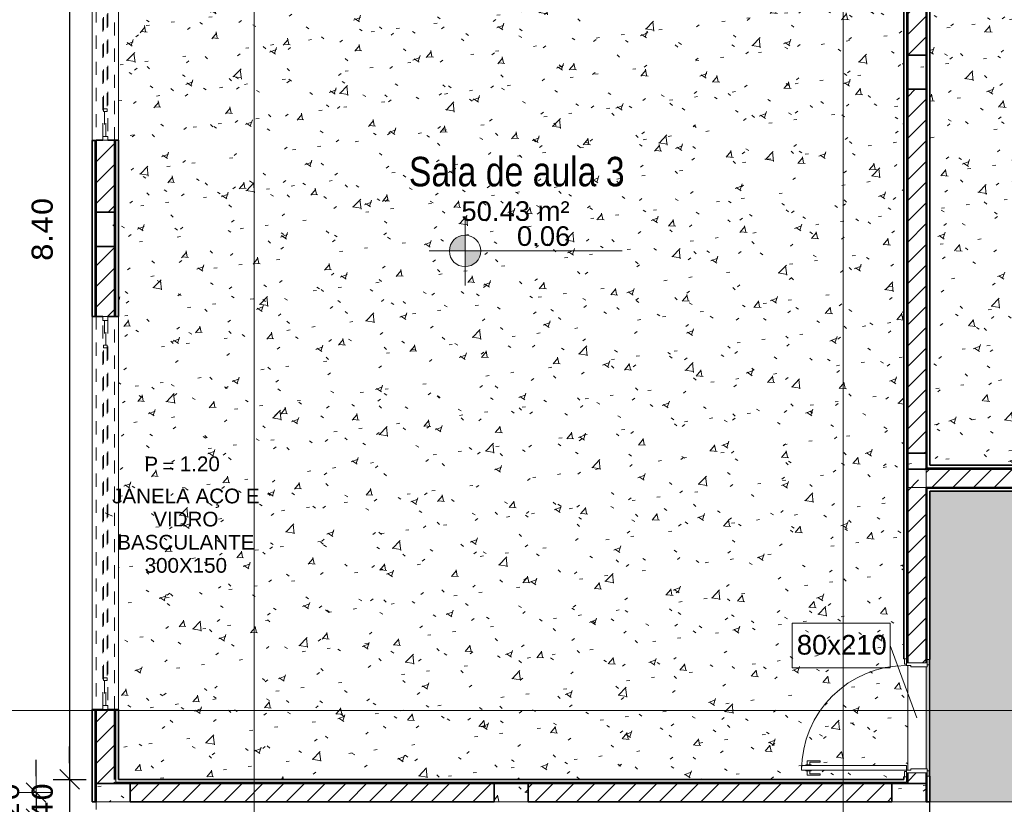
# Model space of a CAD drawing. Header units: millimetres. Extents: x -109 to 627, y -178 to 173.
# Tile 134 of 178: x 320.88 to 328.4, y -59.43 to -53.44. Entities that reach past the tile are written whole.
import ezdxf

# ---------------------------------------------------------------- set-up
doc = ezdxf.new("R2010")
doc.units = ezdxf.units.MM
doc.linetypes.add('Traço Curto', pattern=[0.00153, 0.001, -0.00053])
for name, color, linetype, lineweight in [('ARQ - ALVENARIA - OSSO', 2, 'Continuous', 35), ('ARQ - COTA_NÍVEL', 2, 'Continuous', 5), ('ARQ - COTAS', 8, 'Continuous', 5), ('ARQ - DIVISORIA', 3, 'Continuous', 35), ('ARQ - JANELA', 2, 'Traço Curto', 5), ('ARQ - PAREDE VISTA', 4, 'Continuous', 9), ('ARQ - PAREDES_HACHURA', 9, 'Continuous', 35), ('ARQ - PAREDES_REVESTIMENTO', 3, 'Continuous', 35), ('ARQ - PILAR', 4, 'Continuous', 15), ('ARQ - PISO', 9, 'Continuous', 5), ('ARQ - PISO_HACHURA_SUPERFICIE', 9, 'Continuous', 5), ('ARQ - PORTA', 3, 'Continuous', 9), ('ARQ - PORTA_FOLHA', 3, 'Continuous', 20), ('ARQ - PORTA_GIRO', 1, 'Continuous', 5), ('ARQ - SIMBOLO_CORTE', 2, 'Continuous', 5), ('ARQ -SIMBOLO_PORTA', 2, 'Continuous', 9), ('ARQ -TEXTO_AMBIENTE', 2, 'Continuous', 5), ('ARQ -TEXTO_JANELA', 2, 'Continuous', 9)]:
    doc.layers.add(name, color=color, linetype=linetype, lineweight=lineweight)
doc.styles.add('Arial Narrow', font='ARIALN.TTF', dxfattribs={"height": 0.225})
doc.styles.add('Arial_2', font='arial.ttf', dxfattribs={"height": 0.15})
doc.styles.add('Arial_3', font='arial.ttf', dxfattribs={"height": 0.0015})
doc.styles.add('Arial_4', font='arial.ttf', dxfattribs={"height": 0.1125})
doc.styles.add('FNDE Texto Cota 0100', font='verdana.ttf', dxfattribs={"height": 0.16})
doc.dimstyles.new('FNDE 1-0100', dxfattribs={"dimscale": 2.5, "dimtxt": 0.16, "dimasz": 0.05, "dimexe": 0.15, "dimexo": 0.15, "dimgap": 0.05, "dimtad": 1, "dimzin": 4, "dimdsep": 46, "dimtxsty": 'FNDE Texto Cota 0100', "dimblk": 'tic', "dimcen": 0.15, "dimdle": 0.15, "dimse1": 1, "dimse2": 1, "dimclrd": 251, "dimclre": 251, "dimclrt": 256, "dimaunit": 1, "dimadec": 3, "dimazin": 0, "dimtfac": 1, "dimtix": 1, "dimtmove": 2, "dimatfit": 3, "dimldrblk": 'tic', "dimfxl": 0.15, "dimtvp": 1, "dimtolj": 1, "dimtzin": 0, "dimarcsym": 0})
pattern_1 = [(50, (318.52865, -67.90927), (0.5462905, -0.0472954), [0.056985, -0.628837]), (355, (318.52865, -67.90927), (-0.105401, 0.573222), [0.045988, -0.50287]), (100.451, (318.57464, -67.91327), (0.4408405, 0.525572), [0.048987, -0.533862]), (46.184, (318.52865, -67.7573), (0.812912, -0.126028), [0.085978, -0.942756]), (96.636, (318.5966, -67.7673), (0.71181, 0.74206), [0.072981, -0.800793]), (351.184, (318.52865, -67.7573), (0.712045, 0.742424), [0.068982, -0.753805]), (21, (318.60463, -67.7953), (0.454867, -0.3062124), [0.056985, -0.628837]), (326, (318.60463, -67.7953), (0.185717, 0.552451), [0.045988, -0.50287]), (71.451, (318.6426, -67.8203), (0.64037, 0.245952), [0.048987, -0.533862]), (37.5, (318.52865, -67.90927), (0.0092036, 0.2540508), [0.0249935, -0.4718778, 0.0249935, -0.4848744, -0.5048692]), (37.5, (318.52865, -67.90927), (0.0092036, 0.2540508), [-1.006739, 0.0249935, -0.479876]), (7.5, (318.52865, -67.90927), (0.2004088, 0.3006604), [0.0249935, -0.265931, 0.0249935, -0.459881, -0.1919503]), (7.5, (318.52865, -67.90927), (0.2004088, 0.3006604), [-0.775799, 0.0249935, -0.166957]), (327.5, (318.3587, -67.90927), (0.4063776, -0.0170732), [0.0249935, -0.1649573, 0.0249935, -0.5688527, -0.7887957]), (327.5, (318.3587, -67.90927), (0.4063776, -0.0170732), [-0.784797, 0.0249935, -0.763802]), (317.5, (318.2827, -67.90927), (0.4438837, 0.075988), [0.0249935, -0.222942, 0.0249935, -0.369904, -0.559855]), (317.5, (318.2827, -67.90927), (0.4438837, 0.075988), [-0.641834, 0.0249935, -0.5348615])]
pattern_2 = [(45, (318.52865, -67.90927), (-0.07917545, 0.07917545), [])]

# ---------------------------------------------------------------- blocks, each defined once
blk = doc.blocks.new('POR_PM_GIRO_1FL - 80 x 210 cm Externa-6335210-NÍVEL 1')
at = {"layer": 'ARQ - PORTA'}
for p, q in [((-0.4369, 0.7393), (-0.4369, 0.8383)), ((-0.4369, 0.8383), (-0.4051, 0.8383)), ((-0.4, 0.8492), (-0.4051, 0.8492)), ((-0.4051, 0.8492), (-0.4051, 0.8283)), ((-0.4051, 0.8283), (-0.4051, 0.8073)), ((-0.365, 0.8492), (-0.3599, 0.8492)), ((-0.3599, 0.8492), (-0.3599, 0.8283)), ((-0.3281, 0.8383), (-0.3599, 0.8383)), ((-0.3599, 0.8283), (-0.3599, 0.8073)), ((-0.3281, 0.7393), (-0.3281, 0.8383)), ((-0.4051, 0.8183), (-0.4275, 0.8183)), ((-0.4275, 0.8183), (-0.4275, 0.7393)), ((-0.4051, 0.8073), (-0.4, 0.8073)), ((-0.3599, 0.8073), (-0.365, 0.8073)), ((-0.3599, 0.8183), (-0.3375, 0.8183)), ((-0.3375, 0.8183), (-0.3375, 0.7393)), ((-0.4275, 0.7393), (-0.4369, 0.7393)), ((-0.3375, 0.7393), (-0.3281, 0.7393)), ((-0.45, 0.095), (-0.41, 0.095)), ((-0.45, 0.08), (-0.45, 0.095)), ((-0.41, 0.08), (-0.45, 0.08)), ((-0.42, -0.08), (-0.42, 0.08)), ((-0.41, 0.095), (-0.41, 0.08)), ((-0.41, 0.08), (-0.4, 0.08)), ((-0.4, 0.08), (-0.4, 0.045)), ((0.4, 0.08), (0.41, 0.08)), ((0.4, 0.045), (0.4, 0.08)), ((0.41, 0.08), (0.41, 0.095)), ((0.41, 0.095), (0.45, 0.095)), ((0.45, 0.08), (0.41, 0.08)), ((0.42, 0.08), (0.42, -0.08)), ((0.45, 0.095), (0.45, 0.08)), ((-0.4, 0.045), (-0.39, 0.045)), ((-0.39, 0.045), (-0.39, -0.08)), ((0.39, 0.045), (0.4, 0.045)), ((0.39, -0.08), (0.39, 0.045)), ((-0.445, -0.08), (-0.405, -0.08)), ((-0.445, -0.095), (-0.445, -0.08)), ((-0.405, -0.095), (-0.445, -0.095)), ((-0.405, -0.08), (-0.405, -0.095)), ((-0.39, -0.08), (-0.405, -0.08)), ((0.405, -0.08), (0.39, -0.08)), ((0.405, -0.08), (0.445, -0.08)), ((0.405, -0.095), (0.405, -0.08)), ((0.445, -0.095), (0.405, -0.095)), ((0.445, -0.08), (0.445, -0.095))]:
    blk.add_line(p, q, dxfattribs=at)
at = {"layer": 'ARQ - PORTA_FOLHA'}
for p, q in [((-0.4, 0.88), (-0.365, 0.88)), ((-0.4, 0.08), (-0.4, 0.88)), ((-0.365, 0.88), (-0.365, 0.08)), ((-0.365, 0.08), (-0.4, 0.08))]:
    blk.add_line(p, q, dxfattribs=at)
at = {"layer": 'ARQ - PORTA_GIRO'}
blk.add_arc((-0.4, 0.0805), 0.8, 359.96776, 89.96776, dxfattribs=at)
blk = doc.blocks.new('JANELA BASCULANTE PRÁTICA DE REVIT - JANELA AÇO E VIDRO BASCULANTE 300X150-V7-NÍVEL 1')
at = {"layer": 'ARQ - JANELA'}
for p, q in [((1.5, 0.07), (-1.5, 0.07)), ((-1.47, 0.02), (-1.5, 0.02)), ((-1.5, 0.02), (-1.5, -0.02)), ((-1.47, -0.02), (-1.47, 0.02)), ((-1.47, 0.02), (1.47, 0.02)), ((-1.28, 0.005), (-1.47, 0.005)), ((-1.47, 0.005), (-1.47, -0.005)), ((-1.26, 0.015), (-1.28, 0.015)), ((-1.28, 0.015), (-1.28, -0.015)), ((-1.28, -0.005), (-1.28, 0.005)), ((-1.26, -0.015), (-1.26, 0.015)), ((-1.26, 0.015), (1.26, 0.015)), ((1.28, 0.015), (1.26, 0.015)), ((1.26, 0.015), (1.26, -0.015)), ((1.28, -0.015), (1.28, 0.015)), ((1.47, 0.005), (1.28, 0.005)), ((1.28, 0.005), (1.28, -0.005)), ((1.5, 0.02), (1.47, 0.02)), ((1.47, 0.02), (1.47, -0.02)), ((1.47, -0.005), (1.47, 0.005)), ((1.5, -0.02), (1.5, 0.02)), ((-1.5, -0.02), (-1.47, -0.02)), ((-1.5, -0.07), (1.5, -0.07)), ((-1.47, -0.005), (-1.28, -0.005)), ((1.47, -0.02), (-1.47, -0.02)), ((-1.28, -0.015), (-1.26, -0.015)), ((1.26, -0.015), (-1.26, -0.015)), ((1.26, -0.015), (1.28, -0.015)), ((1.28, -0.005), (1.47, -0.005)), ((1.47, -0.02), (1.5, -0.02))]:
    blk.add_line(p, q, dxfattribs=at)
blk = doc.blocks.new('JANELA BASCULANTE PRÁTICA DE REVIT - JANELA AÇO E VIDRO BASCULANTE 300X150-V8-NÍVEL 1')
at = {"layer": 'ARQ - JANELA'}
for p, q in [((1.5, 0.07), (-1.5, 0.07)), ((-1.47, 0.02), (-1.5, 0.02)), ((-1.5, 0.02), (-1.5, -0.02)), ((-1.47, -0.02), (-1.47, 0.02)), ((-1.47, 0.02), (1.47, 0.02)), ((-1.28, 0.005), (-1.47, 0.005)), ((-1.47, 0.005), (-1.47, -0.005)), ((-1.26, 0.015), (-1.28, 0.015)), ((-1.28, 0.015), (-1.28, -0.015)), ((-1.28, -0.005), (-1.28, 0.005)), ((-1.26, -0.015), (-1.26, 0.015)), ((-1.26, 0.015), (1.26, 0.015)), ((1.28, 0.015), (1.26, 0.015)), ((1.26, 0.015), (1.26, -0.015)), ((1.28, -0.015), (1.28, 0.015)), ((1.47, 0.005), (1.28, 0.005)), ((1.28, 0.005), (1.28, -0.005)), ((1.5, 0.02), (1.47, 0.02)), ((1.47, 0.02), (1.47, -0.02)), ((1.47, -0.005), (1.47, 0.005)), ((1.5, -0.02), (1.5, 0.02)), ((-1.5, -0.02), (-1.47, -0.02)), ((-1.5, -0.07), (1.5, -0.07)), ((-1.47, -0.005), (-1.28, -0.005)), ((1.47, -0.02), (-1.47, -0.02)), ((-1.28, -0.015), (-1.26, -0.015)), ((1.26, -0.015), (-1.26, -0.015)), ((1.26, -0.015), (1.28, -0.015)), ((1.28, -0.005), (1.47, -0.005)), ((1.47, -0.02), (1.5, -0.02))]:
    blk.add_line(p, q, dxfattribs=at)
blk = doc.blocks.new('Elevações de ponto - Cota de Nível 1-825078-NÍVEL 1')
at = {"layer": 'ARQ - COTA_NÍVEL'}
h = blk.add_hatch(color=256, dxfattribs=at)
edge = h.paths.add_edge_path(flags=0)
edge.add_line((0, 0.00228), (0, 0.00068))
edge.add_line((0, 0.00068), (-0.0016, 0.00068))
edge.add_arc((0, 0.00068), 0.0016, 90, 180, ccw=False)
h = blk.add_hatch(color=256, dxfattribs=at)
edge = h.paths.add_edge_path(flags=0)
edge.add_arc((0, 0.00068), 0.0016, 270, 360, ccw=False)
edge.add_line((0, -0.00092), (0, 0.00068))
edge.add_line((0, 0.00068), (0.0016, 0.00068))
for p, q in [((0, 0.00411), (0, -0.00284)), ((0, -0.00218), (0, 0.00308)), ((0, 0.00068), (0, 0.00228)), ((-0.00366, 0.00068), (0.016, 0.00068)), ((-0.0016, 0.00068), (0, 0.00068)), ((0.0016, 0.00068), (0, 0.00068)), ((0, 0.00068), (0, -0.00092))]:
    blk.add_line(p, q, dxfattribs=at)
blk.add_circle((0, 0.00068), 0.0016, dxfattribs=at)
for start, end in [(90, 180), (270, 360)]:
    blk.add_arc((0, 0.00068), 0.0016, start, end, dxfattribs=at)
blk = doc.blocks.new('Identificador de Porta - Legal-790717-NÍVEL 1')
at = {"layer": 'ARQ -SIMBOLO_PORTA'}
for p, q in [((-0.00575, -0.0037), (-0.00575, 0.00083)), ((-0.00575, 0.00083), (0.00425, 0.00083)), ((0.00425, 0.00083), (0.00425, -0.0037)), ((0.00425, -0.0037), (-0.00575, -0.0037))]:
    blk.add_line(p, q, dxfattribs=at)
blk = doc.blocks.new('Identificação de Janela - Modelo 1-6080617-NÍVEL 1')
at = {"layer": 'ARQ -TEXTO_JANELA', "char_height": 0.0015, "attachment_point": 1, "style": 'Arial_3'}
for s, insert, width in [('P', (-0.00449, 0.00572), 0.0016835), ('=', (-0.00267, 0.00556), 0.0015232)]:
    blk.add_mtext(s, dxfattribs=dict(at, insert=insert, width=width))
blk = doc.blocks.new('tic')
at = {"color": 251}
for p, q in [((0, -1), (0, 1)), ((-1, 0), (1, 0))]:
    blk.add_line(p, q, dxfattribs=at)
blk.add_line((-0.6, -0.6), (0.6, 0.6))
blk = doc.blocks.new('*D603')
at = {"layer": 'ARQ - COTAS', "color": 251, "lineweight": -2, "transparency": 16777216}
for p, q in [((321.001, -59.2144), (321.001, -59.0894)), ((321.001, -59.3394), (321.001, -59.5394)), ((321.001, -59.6644), (321.001, -59.7894))]:
    blk.add_line(p, q, dxfattribs=at)
at = {"layer": 'Defpoints', "color": 0, "transparency": 16777216}
for p in [(321.181, -59.3394), (321.001, -59.5394), (321.181, -59.5394)]:
    blk.add_point(p, dxfattribs=at)
at = {"layer": 'ARQ - COTAS', "color": 251, "lineweight": -2, "transparency": 16777216, "xscale": 0.125, "yscale": 0.125, "zscale": 0.125}
for p, rotation in [((321.001, -59.3394), 270), ((321.001, -59.5394), 90)]:
    blk.add_blockref('tic', p, dxfattribs=dict(at, rotation=rotation))
at = {"layer": 'ARQ - COTAS', "transparency": 16777216, "insert": (320.7927, -59.4394), "char_height": 0.16, "width": 3.985871, "attachment_point": 5, "rotation": 90, "style": 'FNDE Texto Cota 0100'}
blk.add_mtext('\\A1;.20', dxfattribs=at)
blk = doc.blocks.new('*D664')
at = {"color": 251, "lineweight": -2, "transparency": 16777216}
blk.add_line((321.258, -50.9666), (321.258, -59.1144), dxfattribs=at)
at = {"layer": 'Defpoints', "color": 0, "transparency": 16777216}
for p in [(321.6302, -50.8416), (321.258, -59.2394), (321.6302, -59.2394)]:
    blk.add_point(p, dxfattribs=at)
at = {"color": 251, "lineweight": -2, "transparency": 16777216, "xscale": 0.125, "yscale": 0.125, "zscale": 0.125}
for p, rotation in [((321.258, -50.8416), 90), ((321.258, -59.2394), 270)]:
    blk.add_blockref('tic', p, dxfattribs=dict(at, rotation=rotation))
at = {"transparency": 16777216, "insert": (321.0493, -55.0405), "char_height": 0.16, "attachment_point": 5, "rotation": 90, "style": 'FNDE Texto Cota 0100'}
blk.add_mtext('\\A1;8.40', dxfattribs=at)
blk = doc.blocks.new('*D665')
at = {"color": 251, "lineweight": -2, "transparency": 16777216}
for p, q in [((321.258, -59.1144), (321.258, -58.9894)), ((321.258, -59.2394), (321.258, -59.6393)), ((321.258, -59.7643), (321.258, -59.8893))]:
    blk.add_line(p, q, dxfattribs=at)
at = {"layer": 'Defpoints', "color": 0, "transparency": 16777216}
for p in [(321.6302, -59.2394), (321.258, -59.6393), (321.6302, -59.6393)]:
    blk.add_point(p, dxfattribs=at)
at = {"color": 251, "lineweight": -2, "transparency": 16777216, "xscale": 0.125, "yscale": 0.125, "zscale": 0.125}
for p, rotation in [((321.258, -59.2394), 270), ((321.258, -59.6393), 90)]:
    blk.add_blockref('tic', p, dxfattribs=dict(at, rotation=rotation))
at = {"transparency": 16777216, "insert": (321.0497, -59.4394), "char_height": 0.16, "attachment_point": 5, "rotation": 90, "style": 'FNDE Texto Cota 0100'}
blk.add_mtext('\\A1;.40', dxfattribs=at)
blk = doc.blocks.new('*D652')
at = {"color": 251, "lineweight": -2, "transparency": 16777216}
blk.add_line((320.7331, -93.9054), (320.7331, -50.7667), dxfattribs=at)
at = {"layer": 'Defpoints', "color": 0, "transparency": 16777216}
for p in [(320.7331, -50.6417), (321.4303, -50.6417), (321.4303, -94.0304)]:
    blk.add_point(p, dxfattribs=at)
at = {"color": 251, "lineweight": -2, "transparency": 16777216, "xscale": 0.125, "yscale": 0.125, "zscale": 0.125}
for p, rotation in [((320.7331, -50.6417), 90), ((320.7331, -94.0304), 270)]:
    blk.add_blockref('tic', p, dxfattribs=dict(at, rotation=rotation))
at = {"transparency": 16777216, "insert": (320.5248, -72.336), "char_height": 0.16, "attachment_point": 5, "rotation": 90, "style": 'FNDE Texto Cota 0100'}
blk.add_mtext('\\A1;43.39', dxfattribs=at)

msp = doc.modelspace()

# ---------------------------------------------------------------- hatches: boundary and pattern name
at = {"layer": 'ARQ - PAREDES_HACHURA'}
h = msp.add_hatch(color=256, dxfattribs=at)
h.paths.add_polyline_path([(321.45025, -59.4094), (321.46025, -59.4094), (321.46025, -58.70458), (321.45025, -58.70458), (321.45025, -59.26943)], flags=0)
h.paths.add_polyline_path([(321.45025, -55.70526), (321.46025, -55.70526), (321.46025, -54.36166), (321.45025, -54.36166), (321.45025, -55.1705)], flags=0)
h.paths.add_polyline_path([(321.46025, -51.36148), (321.46025, -50.66166), (321.45025, -50.66166), (321.45025, -51.36148)], flags=0)
h = msp.add_hatch(dxfattribs=at)
h.set_pattern_fill('FP_6', color=256, scale=0.999741, style=0, pattern_type=2)
h.set_pattern_definition(pattern_2)
h.paths.add_polyline_path([(321.51024, -54.91056), (321.60021, -54.91056), (321.60021, -54.3607), (321.46025, -54.3607), (321.46025, -54.91056)], flags=0)
h.paths.add_polyline_path([(321.51024, -51.36148), (321.60021, -51.36148), (321.60021, -50.81162), (321.46025, -50.81162), (321.46025, -51.36148)], flags=0)
h = msp.add_hatch(color=256, dxfattribs=at)
h.paths.add_polyline_path([(321.61021, -59.25944), (321.61021, -58.70458), (321.60021, -58.70458), (321.60021, -59.25944), (321.60946, -59.25944)], flags=0)
h.paths.add_polyline_path([(321.61021, -55.70535), (321.61021, -54.3607), (321.60021, -54.3607), (321.60021, -55.70535)], flags=0)
h.paths.add_polyline_path([(321.61021, -51.36148), (321.61021, -50.82162), (321.60021, -50.82164), (321.60021, -51.36148)], flags=0)
for points in [[(327.65864, -58.31968), (327.65864, -50.82162), (327.64865, -50.82162), (327.64865, -58.31968)], [(327.8086, -56.86006), (327.8086, -50.82162), (327.79861, -50.82181), (327.79861, -56.86006)], [(334.21638, -56.87006), (335.30666, -56.87006), (335.30666, -56.86006), (327.79861, -56.86006), (327.79861, -56.87006), (332.15748, -56.87006)], [(327.79861, -58.32468), (327.8086, -58.32468), (327.8086, -57.01002), (327.79861, -57.01002), (327.79861, -57.27868)], [(327.8086, -57.02002), (335.31166, -57.02002), (335.31166, -57.01002), (327.8086, -57.01002), (327.8086, -57.01553)], [(327.42593, -59.26943), (327.65864, -59.26943), (327.65864, -59.25944), (321.60021, -59.25944), (321.60021, -59.26943), (324.75939, -59.26943)], [(327.64865, -59.25944), (327.65864, -59.25944), (327.65864, -59.21945), (327.64865, -59.21984), (327.64865, -59.24126)], [(327.79861, -59.4094), (327.8086, -59.40906), (327.8086, -59.21445), (327.79861, -59.21445), (327.79861, -59.26943)]]:
    msp.add_hatch(color=256, dxfattribs=at).paths.add_polyline_path(points, flags=0)
h = msp.add_hatch(dxfattribs=at)
h.set_pattern_fill('FP_6', color=256, scale=0.999741, style=0, pattern_type=2)
h.set_pattern_definition(pattern_2)
h.paths.add_polyline_path([(327.79861, -53.71087), (327.79861, -50.81162), (327.65864, -50.81162), (327.65864, -53.71087)], flags=0)
h = msp.add_hatch(dxfattribs=at)
h.set_pattern_fill('FP_6', color=256, scale=0.999741, style=0, pattern_type=2)
h.set_pattern_definition(pattern_2)
h.paths.add_polyline_path([(327.65864, -56.75009), (327.79861, -56.75009), (327.79861, -53.97081), (327.65864, -53.97081), (327.65864, -55.11343)], flags=0)
h = msp.add_hatch(dxfattribs=at)
h.set_pattern_fill('FP_6', color=256, scale=0.999741, style=0, pattern_type=2)
h.set_pattern_definition(pattern_2)
h.paths.add_polyline_path([(321.46025, -59.26943), (321.60021, -59.26943), (321.60021, -58.70458), (321.46025, -58.70458)], flags=0)
h.paths.add_polyline_path([(321.51024, -55.70536), (321.60021, -55.70536), (321.60021, -55.1705), (321.46025, -55.1705), (321.46025, -55.70536)], flags=0)
h = msp.add_hatch(dxfattribs=at)
h.set_pattern_fill('FP_6', color=256, scale=0.999741, style=0, pattern_type=2)
h.set_pattern_definition(pattern_2)
h.paths.add_polyline_path([(327.79861, -59.26943), (327.79861, -59.18945), (327.65864, -59.18945), (327.65864, -59.26943)], flags=0)
h.paths.add_polyline_path([(327.68364, -58.34967), (327.79861, -58.34967), (327.79861, -57.01002), (327.65864, -56.87006), (327.65864, -58.34967)], flags=0)
h = msp.add_hatch(dxfattribs=at)
h.set_pattern_fill('FP_6', color=256, scale=0.999741, style=0, pattern_type=2)
h.set_pattern_definition(pattern_2)
h.paths.add_polyline_path([(330.82115, -57.01002), (331.89754, -57.01002), (331.89754, -56.87006), (327.79861, -56.87006), (327.79861, -57.01002)], flags=0)
h = msp.add_hatch(dxfattribs=at)
h.set_pattern_fill('FP_6', color=256, scale=0.999741, style=0, pattern_type=2)
h.set_pattern_definition(pattern_2)
h.paths.add_polyline_path([(321.72018, -59.4094), (324.49946, -59.4094), (324.49946, -59.26943), (321.72018, -59.26943)], flags=0)
h = msp.add_hatch(dxfattribs=at)
h.set_pattern_fill('FP_6', color=256, scale=0.999741, style=0, pattern_type=2)
h.set_pattern_definition(pattern_2)
h.paths.add_polyline_path([(324.75939, -59.4094), (327.53867, -59.4094), (327.53867, -59.26943), (324.75939, -59.26943)], flags=0)
at = {"layer": 'ARQ - PILAR'}
h = msp.add_hatch(dxfattribs=at)
h.set_pattern_fill('FP_1', color=256, scale=0.999741, style=0, pattern_type=2)
h.set_pattern_definition(pattern_1)
h.paths.add_polyline_path([(327.65864, -53.97081), (327.79861, -53.97081), (327.79861, -53.71087), (327.65864, -53.71087)], flags=0)
h = msp.add_hatch(dxfattribs=at)
h.set_pattern_fill('FP_1', color=256, scale=0.999741, style=0, pattern_type=2)
h.set_pattern_definition(pattern_1)
h.paths.add_polyline_path([(321.60021, -55.1705), (321.60021, -54.91056), (321.46025, -54.91056), (321.46025, -55.1705)], flags=0)
h = msp.add_hatch(dxfattribs=at)
h.set_pattern_fill('FP_1', color=256, scale=0.999741, style=0, pattern_type=2)
h.set_pattern_definition(pattern_1)
h.paths.add_polyline_path([(327.79861, -57.01002), (327.79861, -56.75009), (327.65864, -56.75009), (327.65864, -56.87006), (327.72862, -56.94004)], flags=0)
h = msp.add_hatch(dxfattribs=at)
h.set_pattern_fill('FP_1', color=256, scale=0.999741, style=0, pattern_type=2)
h.set_pattern_definition(pattern_1)
h.paths.add_polyline_path([(321.64469, -59.4094), (321.72018, -59.4094), (321.72018, -59.26943), (321.46025, -59.26943), (321.46025, -59.4094), (321.61021, -59.4094)], flags=0)
h = msp.add_hatch(dxfattribs=at)
h.set_pattern_fill('FP_1', color=256, scale=0.999741, style=0, pattern_type=2)
h.set_pattern_definition(pattern_1)
h.paths.add_polyline_path([(324.75939, -59.4094), (324.75939, -59.26943), (324.49946, -59.26943), (324.49946, -59.4094)], flags=0)
h = msp.add_hatch(dxfattribs=at)
h.set_pattern_fill('FP_1', color=256, scale=0.999741, style=0, pattern_type=2)
h.set_pattern_definition(pattern_1)
h.paths.add_polyline_path([(327.65864, -59.4094), (327.79861, -59.4094), (327.79861, -59.26943), (327.53867, -59.26943), (327.53867, -59.4094)], flags=0)
at = {"layer": 'ARQ - PISO_HACHURA_SUPERFICIE'}
h = msp.add_hatch(dxfattribs=at)
h.set_pattern_fill('FP_1', color=256, scale=0.999741, style=0, pattern_type=2)
h.set_pattern_definition(pattern_1)
h.paths.add_polyline_path([(327.64865, -59.16946), (326.84885, -59.16946), (326.84885, -59.13447), (327.64865, -59.13447), (327.64865, -59.16386)], flags=0)
h.paths.add_polyline_path([(321.6302, -59.23944), (327.62865, -59.23944), (327.62865, -59.21945), (327.63365, -59.21945), (327.63365, -59.17946), (327.64865, -59.17946), (327.64865, -59.16946), (327.65864, -59.16946), (327.65864, -58.36967), (327.64865, -58.36967), (327.64865, -58.35967), (327.63365, -58.35967), (327.63365, -58.31968), (327.62865, -58.31968), (327.62865, -50.84162), (321.6302, -50.84162), (321.6302, -58.70458)], flags=0)
h.paths.add_polyline_path([(327.64865, -59.21945), (327.65864, -59.21945), (327.65864, -59.18945), (327.64865, -59.18945), (327.64865, -59.21574)], flags=0)
h.paths.add_polyline_path([(327.65864, -58.34967), (327.65864, -58.31968), (327.64865, -58.31968), (327.64865, -58.34967)], flags=0)
h = msp.add_hatch(dxfattribs=at)
h.set_pattern_fill('FP_1', color=256, scale=0.999741, style=0, pattern_type=2)
h.set_pattern_definition(pattern_1)
h.paths.add_polyline_path([(336.15644, -56.86006), (336.12145, -56.86006), (336.12145, -56.06026), (336.15644, -56.06026), (336.15644, -56.84506)], flags=0)
h.paths.add_polyline_path([(335.91399, -56.87006), (336.15644, -56.87006), (336.15644, -56.86006), (336.16644, -56.86006), (336.16644, -56.84506), (336.20643, -56.84506), (336.20643, -56.84006), (336.22642, -56.84006), (336.22642, -50.84162), (327.8286, -50.84162), (327.8286, -56.84006), (335.30666, -56.84006), (335.30666, -56.84506), (335.34665, -56.84506), (335.34665, -56.86006), (335.35665, -56.86006), (335.35665, -56.87006)], flags=0)
h.paths.add_polyline_path([(336.20643, -56.87006), (336.20643, -56.86006), (336.17644, -56.86006), (336.17644, -56.87006)], flags=0)
h.paths.add_polyline_path([(335.33665, -56.87006), (335.33665, -56.86006), (335.30666, -56.86006), (335.30666, -56.87006)], flags=0)
h = msp.add_hatch(dxfattribs=at)
h.set_pattern_fill('FP_1', color=256, scale=0.999741, style=0, pattern_type=2)
h.set_pattern_definition(pattern_1)
h.paths.add_polyline_path([(340.15293, -59.4094), (340.40534, -59.4094), (340.40534, -59.23944), (340.72526, -59.23944), (340.72526, -59.4094), (344.70423, -59.4094), (344.70423, -59.23944), (344.99415, -59.23944), (344.99415, -57.04001), (337.34113, -57.04001), (337.34113, -57.03501), (337.30114, -57.03501), (337.30114, -57.02002), (337.28615, -57.02002), (337.28615, -57.01002), (336.50635, -57.01002), (336.50635, -57.02002), (336.49135, -57.02002), (336.49135, -57.03501), (336.45136, -57.03501), (336.45136, -57.04001), (336.20143, -57.04001), (336.20143, -57.03501), (336.16144, -57.03501), (336.16144, -57.02002), (336.14644, -57.02002), (336.14644, -57.01002), (335.36665, -57.01002), (335.36665, -57.02002), (335.35165, -57.02002), (335.35165, -57.03501), (335.31166, -57.03501), (335.31166, -57.04001), (327.8286, -57.04001), (327.8286, -58.32468), (327.8236, -58.32468), (327.8236, -58.36467), (327.8086, -58.36467), (327.8086, -58.37966), (327.79861, -58.37966), (327.79861, -59.15946), (327.8086, -59.15946), (327.8086, -59.17446), (327.8236, -59.17446), (327.8236, -59.21445), (327.8286, -59.21445), (327.8286, -59.4094), (331.86755, -59.4094), (331.86755, -59.23944), (332.18747, -59.23944), (332.18747, -59.4094), (336.16644, -59.4094), (336.16644, -59.23944), (336.48636, -59.23944), (336.48636, -59.4094), (339.30921, -59.4094)], flags=0)
h.paths.add_polyline_path([(327.79861, -59.21445), (327.8086, -59.2136), (327.8086, -59.18945), (327.79861, -59.18945), (327.79861, -59.21399)], flags=0)
h.paths.add_polyline_path([(327.8086, -58.34967), (327.8086, -58.32468), (327.79861, -58.32468), (327.79861, -58.34967)], flags=0)
h.paths.add_polyline_path([(337.31614, -57.02002), (337.34113, -57.02002), (337.34113, -57.01002), (337.31614, -57.01002)], flags=0)
h.paths.add_polyline_path([(336.45182, -57.02002), (336.47636, -57.02002), (336.47636, -57.01002), (336.45136, -57.01002), (336.45136, -57.02002)], flags=0)
h.paths.add_polyline_path([(336.17644, -57.02002), (336.20143, -57.02002), (336.20143, -57.01002), (336.17644, -57.01002)], flags=0)
h.paths.add_polyline_path([(335.33665, -57.02002), (335.33665, -57.01002), (335.31166, -57.01002), (335.31166, -57.02002)], flags=0)

# ---------------------------------------------------------------- linework, layer by layer
msp.add_lwpolyline([(345.02414, -57.04001), (345.02414, -59.43939), (330.19798, -59.4094), (330.19798, -94.03043), (327.8286, -94.03043), (327.8286, -57.04001), (345.02414, -57.04001)])
at = {"layer": 'ARQ - ALVENARIA - OSSO'}
for p, q in [((327.65864, -50.67166), (327.65864, -53.71087)), ((327.79861, -53.71087), (327.79861, -50.81162)), ((327.65864, -53.71087), (327.79861, -53.71087)), ((327.79861, -53.97081), (327.65864, -53.97081)), ((327.65864, -53.97081), (327.65864, -56.75009)), ((327.79861, -56.75009), (327.79861, -53.97081)), ((321.46025, -54.3607), (321.46025, -54.91056)), ((321.51024, -54.3607), (321.46025, -54.3607)), ((321.60021, -54.3607), (321.55022, -54.3607)), ((321.60021, -54.91056), (321.60021, -54.3607)), ((321.46025, -54.91056), (321.60021, -54.91056)), ((321.46025, -55.1705), (321.46025, -55.70536)), ((321.60021, -55.1705), (321.46025, -55.1705)), ((321.60021, -55.70536), (321.60021, -55.1705)), ((321.46025, -55.70536), (321.51024, -55.70536)), ((321.55022, -55.70536), (321.60021, -55.70536)), ((327.65864, -56.75009), (327.79861, -56.75009)), ((327.65864, -56.87006), (327.65864, -58.34967)), ((331.89754, -56.87006), (327.65864, -56.87006)), ((327.79861, -58.34967), (327.79861, -57.01002)), ((327.79861, -57.01002), (331.89754, -57.01002)), ((321.46025, -58.70458), (321.46025, -59.26943)), ((321.51024, -58.70458), (321.46025, -58.70458)), ((321.60021, -58.70458), (321.55022, -58.70458)), ((321.60021, -59.23944), (321.60021, -58.70458)), ((321.60021, -59.25944), (321.60021, -59.26943)), ((327.65864, -59.18945), (327.65864, -59.26943)), ((327.79861, -59.26943), (327.79861, -59.18945)), ((321.46025, -59.26943), (321.60021, -59.26943)), ((324.49946, -59.26943), (321.72018, -59.26943)), ((321.72018, -59.26943), (321.72018, -59.4094)), ((324.49946, -59.4094), (324.49946, -59.26943)), ((327.53867, -59.26943), (324.75939, -59.26943)), ((324.75939, -59.26943), (324.75939, -59.4094)), ((327.53867, -59.4094), (327.53867, -59.26943)), ((327.65864, -59.26943), (327.79861, -59.26943)), ((321.72018, -59.4094), (324.49946, -59.4094)), ((324.75939, -59.4094), (327.53867, -59.4094))]:
    msp.add_line(p, q, dxfattribs=at)
at = {"layer": 'ARQ - DIVISORIA'}
for p, q in [((327.65864, -56.87006), (327.65864, -53.71087)), ((327.79861, -53.71087), (327.79861, -56.87006)), ((321.46025, -54.36166), (321.45025, -54.36166)), ((321.61021, -54.3607), (321.60021, -54.3607)), ((321.60021, -54.3607), (321.60021, -55.1705)), ((321.46025, -55.1705), (321.46025, -54.91056)), ((321.45025, -55.70526), (321.46025, -55.70526)), ((321.60021, -55.70535), (321.61021, -55.70535)), ((327.64865, -58.31968), (327.65864, -58.31968)), ((327.79861, -58.32468), (327.8086, -58.32468)), ((321.46025, -58.70458), (321.45025, -58.70458)), ((321.61021, -58.70458), (321.60021, -58.70458)), ((327.65864, -59.21945), (327.64865, -59.21945)), ((327.8086, -59.21445), (327.79861, -59.21445)), ((321.46025, -59.4094), (321.46025, -59.26943)), ((321.60021, -59.26943), (327.65864, -59.26943)), ((327.79861, -59.26943), (327.79861, -59.4094)), ((321.45025, -59.4094), (321.46025, -59.4094)), ((327.79861, -59.4094), (327.8086, -59.4094))]:
    msp.add_line(p, q, dxfattribs=at)
at = {"layer": 'ARQ - PAREDE VISTA'}
for p, q in [((327.64865, -58.31968), (327.64865, -50.82162)), ((327.8086, -50.82162), (327.8086, -56.86006)), ((321.43026, -54.36166), (321.43026, -51.36148)), ((321.6302, -51.36148), (321.6302, -54.3607)), ((321.45025, -55.70526), (321.45025, -54.36166)), ((321.61021, -54.3607), (321.61021, -55.70535)), ((321.43026, -58.70458), (321.43026, -55.70526)), ((321.6302, -55.70535), (321.6302, -58.70458)), ((327.8086, -56.86006), (335.30666, -56.86006)), ((327.8086, -57.02002), (327.8086, -58.32468)), ((335.31166, -57.02002), (327.8086, -57.02002)), ((321.45025, -59.4094), (321.45025, -58.70458)), ((321.61021, -58.70458), (321.61021, -59.25944)), ((321.61021, -59.25944), (327.64865, -59.25944)), ((327.64865, -59.25944), (327.64865, -59.21945)), ((327.8086, -59.21445), (327.8086, -59.4094))]:
    msp.add_line(p, q, dxfattribs=at)
at = {"layer": 'ARQ - PAREDES_REVESTIMENTO'}
for p, q in [((327.62865, -50.84162), (327.62865, -58.31968)), ((327.8286, -56.84006), (327.8286, -50.84162)), ((321.43026, -54.36166), (321.43026, -55.70526)), ((321.45025, -54.36166), (321.43026, -54.36166)), ((321.6302, -54.3607), (321.61021, -54.3607)), ((321.6302, -55.70535), (321.6302, -54.3607)), ((321.43026, -55.70526), (321.45025, -55.70526)), ((321.61021, -55.70535), (321.6302, -55.70535)), ((335.30666, -56.84006), (327.8286, -56.84006)), ((327.8286, -58.32468), (327.8286, -57.04001)), ((327.8286, -57.04001), (335.31166, -57.04001)), ((327.62865, -58.31968), (327.63365, -58.31968)), ((327.8236, -58.32468), (327.8286, -58.32468)), ((321.43026, -58.70458), (321.43026, -59.4094)), ((321.45025, -58.70458), (321.43026, -58.70458)), ((321.6302, -58.70458), (321.61021, -58.70458)), ((321.6302, -59.23944), (321.6302, -58.70458)), ((327.62865, -59.23944), (321.6302, -59.23944)), ((327.62865, -59.21945), (327.62865, -59.23944)), ((327.63365, -59.21945), (327.62865, -59.21945)), ((327.8286, -59.21445), (327.8236, -59.21445)), ((327.8286, -59.4094), (327.8286, -59.21445)), ((321.43026, -59.4094), (321.45025, -59.4094)), ((327.8086, -59.4094), (327.8286, -59.4094))]:
    msp.add_line(p, q, dxfattribs=at)
at = {"layer": 'ARQ - PILAR'}
for p, q in [((327.79861, -53.71087), (327.65864, -53.71087)), ((327.65864, -53.71087), (327.65864, -53.97081)), ((327.79861, -53.97081), (327.79861, -53.71087)), ((327.65864, -53.97081), (327.79861, -53.97081)), ((321.60021, -54.91056), (321.46025, -54.91056)), ((321.46025, -54.91056), (321.46025, -55.1705)), ((321.60021, -55.1705), (321.60021, -54.91056)), ((321.46025, -55.1705), (321.60021, -55.1705)), ((327.79861, -56.75009), (327.65864, -56.75009)), ((327.65864, -56.75009), (327.65864, -57.01002)), ((327.79861, -57.01002), (327.79861, -56.75009)), ((327.65864, -57.01002), (327.79861, -57.01002)), ((321.72018, -59.26943), (321.46025, -59.26943)), ((321.46025, -59.26943), (321.46025, -59.4094)), ((321.72018, -59.4094), (321.72018, -59.26943)), ((324.75939, -59.26943), (324.49946, -59.26943)), ((324.49946, -59.26943), (324.49946, -59.4094)), ((324.75939, -59.4094), (324.75939, -59.26943)), ((327.79861, -59.26943), (327.53867, -59.26943)), ((327.53867, -59.26943), (327.53867, -59.4094)), ((327.79861, -59.4094), (327.79861, -59.26943)), ((321.46025, -59.4094), (321.72018, -59.4094)), ((324.49946, -59.4094), (324.75939, -59.4094)), ((327.53867, -59.4094), (327.79861, -59.4094))]:
    msp.add_line(p, q, dxfattribs=at)
at = {"layer": 'ARQ - PISO'}
for p, q in [((327.65864, -59.16946), (327.65864, -58.36967)), ((327.79861, -59.15946), (327.79861, -58.37966)), ((321.46025, -59.46938), (321.46025, -59.4094)), ((327.8286, -59.4094), (330.19798, -59.4094))]:
    msp.add_line(p, q, dxfattribs=at)
at = {"layer": 'ARQ - SIMBOLO_CORTE'}
for p, q in [((322.66679, -49.6991), (322.66679, -95.97418)), ((327.16555, -49.6991), (327.16555, -95.97418)), ((346.45433, -58.7125), (318.82337, -58.7125))]:
    msp.add_line(p, q, dxfattribs=at)
at = {"layer": 'ARQ -SIMBOLO_PORTA'}
msp.add_line((327.72862, -58.76956), (327.52562, -58.21748), dxfattribs=at)
at = {"layer": 'ARQ -TEXTO_JANELA'}
msp.add_line((321.53023, -57.20497), (321.58479, -57.23), dxfattribs=at)

# ---------------------------------------------------------------- block references
at = {"layer": 'ARQ - COTA_NÍVEL', "xscale": 74.98057826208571, "yscale": 74.98057826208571, "zscale": 74.98057826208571}
msp.add_blockref('Elevações de ponto - Cota de Nível 1-825078-NÍVEL 1', (324.27806, -55.2563), dxfattribs=at)
at = {"layer": 'ARQ - JANELA', "xscale": 0.9997410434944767, "yscale": 0.9997410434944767, "zscale": 0.9997410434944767, "rotation": 269.9999999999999}
for name, p in [('JANELA BASCULANTE PRÁTICA DE REVIT - JANELA AÇO E VIDRO BASCULANTE 300X150-V8-NÍVEL 1', (321.53023, -52.86109)), ('JANELA BASCULANTE PRÁTICA DE REVIT - JANELA AÇO E VIDRO BASCULANTE 300X150-V7-NÍVEL 1', (321.53023, -57.20497))]:
    msp.add_blockref(name, p, dxfattribs=at)
at = {"layer": 'ARQ - PORTA', "xscale": 0.9997410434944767, "yscale": 0.9997410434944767, "zscale": 0.9997410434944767, "rotation": 89.99999999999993}
msp.add_blockref('POR_PM_GIRO_1FL - 80 x 210 cm Externa-6335210-NÍVEL 1', (327.72862, -58.76956), dxfattribs=at)
at = {"layer": 'ARQ -SIMBOLO_PORTA', "xscale": 74.98057826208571, "yscale": 74.98057826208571, "zscale": 74.98057826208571}
msp.add_blockref('Identificador de Porta - Legal-790717-NÍVEL 1', (327.20671, -58.1099), dxfattribs=at)
at = {"layer": 'ARQ -TEXTO_JANELA', "xscale": 74.98057826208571, "yscale": 74.98057826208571, "zscale": 74.98057826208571}
msp.add_blockref('Identificação de Janela - Modelo 1-6080617-NÍVEL 1', (322.16507, -57.20497), dxfattribs=at)

# ---------------------------------------------------------------- texts
at = {"layer": 'ARQ - COTA_NÍVEL', "insert": (324.67442, -55.01706), "char_height": 0.149961, "width": 0.4883534, "attachment_point": 1, "line_spacing_factor": 0.941778, "style": 'Arial_2'}
msp.add_mtext('0.06', dxfattribs=at)
at = {"layer": 'ARQ -SIMBOLO_PORTA', "insert": (327.15534, -58.13675), "char_height": 0.149961, "width": 0.8224899, "attachment_point": 2, "line_spacing_factor": 0.941778, "style": 'Arial_2'}
msp.add_mtext('80x210', dxfattribs=at)
at = {"layer": 'ARQ -TEXTO_AMBIENTE', "attachment_point": 2}
for s, insert, char_height, width, line_spacing_factor, style in [('Sala de aula 3', (324.67284, -54.48722), 0.2249417, 1.9723384, 0.974696, 'Arial Narrow'), ('50.43 m²', (324.66347, -54.82609), 0.149961, 0.9877222, 0.941778, 'Arial_2')]:
    msp.add_mtext(s, dxfattribs=dict(at, insert=insert, char_height=char_height, width=width, line_spacing_factor=line_spacing_factor, style=style))
at = {"layer": 'ARQ -TEXTO_JANELA', "line_spacing_factor": 0.941778, "style": 'Arial_4'}
for s, insert, char_height, width, attachment_point in [('1.20', (322.40492, -56.77405), 0.112471, 0.3662711, 3), ('JANELA AÇO E\\PVIDRO\\PBASCULANTE\\P300X150', (322.14533, -57.01966), 0.1124709, 1.3452891, 2)]:
    msp.add_mtext(s, dxfattribs=dict(at, insert=insert, char_height=char_height, width=width, attachment_point=attachment_point))

# ---------------------------------------------------------------- dimensions: what is measured, and where the dimension line sits
for base, p1, p2, picture, middle in [((320.73311, -50.64167), (321.43026, -94.03043), (321.43026, -50.64167), '*D652', (320.52478, -72.33605)), ((321.25798, -59.23944), (321.6302, -50.84162), (321.6302, -59.23944), '*D664', (321.04932, -55.04053)), ((321.25798, -59.63934), (321.6302, -59.23944), (321.6302, -59.63934), '*D665', (321.0497, -59.43939))]:
    dim = msp.add_linear_dim(base=base, p1=p1, p2=p2, angle=90, dimstyle='FNDE 1-0100')
    dim.commit()
    dim.dimension.update_dxf_attribs({"geometry": picture, "text_midpoint": middle})
at = {"layer": 'ARQ - COTAS'}
dim = msp.add_linear_dim(base=(321.00101, -59.53936), p1=(321.18096, -59.33942), p2=(321.18096, -59.53936), angle=90, dimstyle='FNDE 1-0100', dxfattribs=at)
dim.commit()
dim.dimension.update_dxf_attribs({"geometry": '*D603', "text_midpoint": (320.79268, -59.43939)})

doc.saveas('drawing.dxf')
